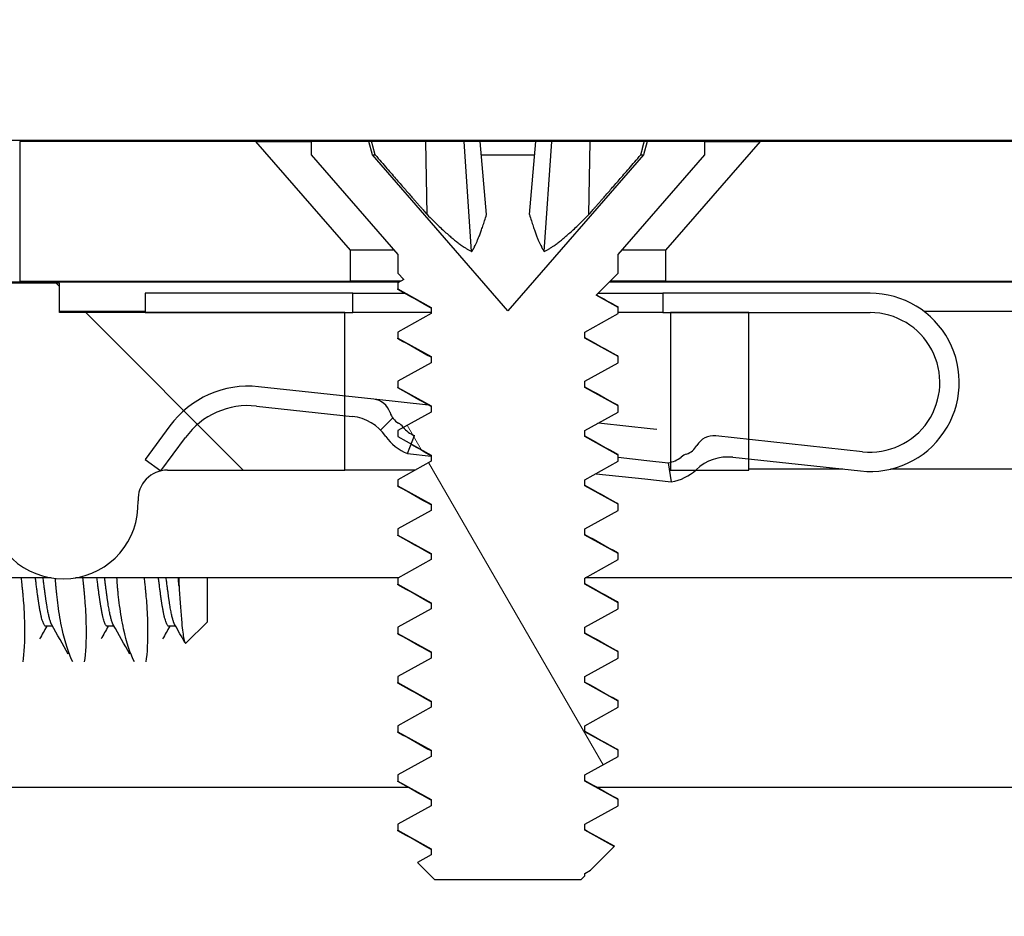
# Model space of a CAD drawing. Header units: millimetres. Extents: x 64 to 1798, y 64 to 1387.
# Tile 25 of 65: x 236 to 249, y 1312 to 1324. Entities that reach past the tile are written whole.
import ezdxf

# ---------------------------------------------------------------- set-up
doc = ezdxf.new("R2010")
doc.units = ezdxf.units.MM
doc.header["$LTSCALE"] = 6.666667
for name, color, linetype, lineweight in [('Dimension (ANSI)', 7, 'Continuous', 25), ('Hatch (ANSI)', 7, 'Continuous', 18), ('Visible (ANSI)', 7, 'Continuous', 25)]:
    doc.layers.add(name, color=color, linetype=linetype, lineweight=lineweight)
doc.styles.add('Note Text (ANSI)', font='tahoma.ttf')
doc.dimstyles.new('Default - mm (ANSI)', dxfattribs={"dimscale": 6.666667, "dimtxt": 1.75, "dimasz": 1.5, "dimexe": 2, "dimexo": 1, "dimgap": 0.8, "dimtad": 0, "dimtih": 1, "dimtoh": 1, "dimrnd": 1e-08, "dimzin": 0, "dimdsep": 46, "dimtxsty": 'Note Text (ANSI)', "dimblk": 'Filled-2', "dimcen": 0.09, "dimdle": 10, "dimclrd": 256, "dimclre": 256, "dimclrt": 256, "dimadec": 1, "dimazin": 0, "dimtfac": 1.741714, "dimtofl": 0, "dimtmove": 0, "dimatfit": 3, "dimldrblk": 'Filled-1', "dimfxl": 1, "dimtolj": 1, "dimtzin": 0, "dimlwd": -1, "dimlwe": -1, "dimarcsym": 0})

# ---------------------------------------------------------------- blocks, each defined once
blk = doc.blocks.new('Filled-2')
at = {"color": 0}
for p, q in [((0, 0), (-1, 0.1667)), ((-1, 0.1667), (-1, -0.1667)), ((-1, 0), (0, 0)), ((-1, -0.1667), (0, 0))]:
    blk.add_line(p, q, dxfattribs=at)
at = {"color": 0, "flags": 128}
blk.add_lwpolyline([(-1, -0.1667), (0, 0), (-1, 0.1667), (-1, -0.1667)], dxfattribs=at)
at = {"color": 0}
blk.add_solid([(-1, -0.1667), (0, 0), (-1, 0.1667), (-1, -0.1667)], dxfattribs=at)
blk = doc.blocks.new('*D13')
at = {"layer": 'Defpoints', "color": 0, "transparency": 16777216}
for p in [(235.976, 1320.185), (126.84, 1146.766), (235.976, 1146.766)]:
    blk.add_point(p, dxfattribs=at)
at = {"layer": 'Dimension (ANSI)', "transparency": 16777216}
for p, q in [((229.31, 1320.185), (113.506, 1320.185)), ((126.84, 1310.185), (126.84, 1257.85)), ((126.84, 1156.766), (126.84, 1209.101)), ((229.31, 1146.766), (113.506, 1146.766))]:
    blk.add_line(p, q, dxfattribs=at)
at = {"layer": 'Dimension (ANSI)', "transparency": 16777216, "xscale": 10, "yscale": 10, "zscale": 10}
for p, rotation in [((126.84, 1320.185), 90), ((126.84, 1146.766), 270)]:
    blk.add_blockref('Filled-2', p, dxfattribs=dict(at, rotation=rotation))
at = {"layer": 'Dimension (ANSI)', "transparency": 16777216, "char_height": 11.66667, "attachment_point": 5, "style": 'Note Text (ANSI)'}
for s, insert in [('\\A1; 173.42 mm', (126.84, 1244.885)), ('\\A1;[6.827 in]', (126.84, 1220.511))]:
    blk.add_mtext(s, dxfattribs=dict(at, insert=insert))
blk = doc.blocks.new('Filled-1')
at = {"color": 0}
for p, q in [((0, 0), (-1, 0.3333)), ((-1, 0.3333), (-1, -0.3333)), ((-1, 0), (0, 0)), ((-1, -0.3333), (0, 0))]:
    blk.add_line(p, q, dxfattribs=at)
at = {"color": 0, "flags": 128}
blk.add_lwpolyline([(-1, -0.3333), (0, 0), (-1, 0.3333), (-1, -0.3333)], dxfattribs=at)
at = {"color": 0}
blk.add_solid([(-1, -0.3333), (0, 0), (-1, 0.3333), (-1, -0.3333)], dxfattribs=at)
blk = doc.blocks.new('*D14')
at = {"layer": 'Defpoints', "color": 0, "transparency": 16777216}
for p in [(647.347, 1348.173), (232.047, 1313.679), (647.347, 1313.679)]:
    blk.add_point(p, dxfattribs=at)
at = {"layer": 'Dimension (ANSI)', "transparency": 16777216}
for p, q in [((232.047, 1320.345), (232.047, 1361.506)), ((647.347, 1320.345), (647.347, 1361.506)), ((242.047, 1348.173), (392.046, 1348.173)), ((637.347, 1348.173), (487.348, 1348.173))]:
    blk.add_line(p, q, dxfattribs=at)
at = {"layer": 'Dimension (ANSI)', "transparency": 16777216, "xscale": 10, "yscale": 10, "zscale": 10, "rotation": 180}
blk.add_blockref('Filled-2', (232.047, 1348.173), dxfattribs=at)
at = {"layer": 'Dimension (ANSI)', "transparency": 16777216, "xscale": 10, "yscale": 10, "zscale": 10}
blk.add_blockref('Filled-2', (647.347, 1348.173), dxfattribs=at)
at = {"layer": 'Dimension (ANSI)', "transparency": 16777216, "char_height": 11.66667, "attachment_point": 5, "style": 'Note Text (ANSI)'}
for s, insert in [('\\A1; 415.30 mm', (439.697, 1359.582)), ('\\A1;[16.350 in]', (439.697, 1335.208))]:
    blk.add_mtext(s, dxfattribs=dict(at, insert=insert))

msp = doc.modelspace()

# ---------------------------------------------------------------- hatches: boundary and pattern name
at = {"layer": 'Hatch (ANSI)'}
h = msp.add_hatch(dxfattribs=at)
h.set_pattern_fill('ANSI31', color=256, scale=169.333333, angle=90, style=0)
h.set_pattern_definition([(135, (0, 0), (-14.9671, -14.9671), [])])
h.paths.add_polyline_path([(244.372, 1319.778), (244.372, 1317.8473), (244.372, 1317.746), (244.6961, 1317.746), (245.382, 1317.746), (245.382, 1317.8896), (245.382, 1318.141), (245.382, 1319.778)])
h.paths.add_polyline_path([(244.372, 1149.192), (244.372, 1149.0907), (244.372, 1147.16), (245.382, 1147.16), (245.382, 1148.797), (245.382, 1149.0484), (245.382, 1149.192), (244.6961, 1149.192)])
edge = h.paths.add_edge_path()
edge.add_line((235.222, 1320.159), (235.222, 1321.988))
edge.add_line((235.222, 1321.988), (228.872, 1321.988))
edge.add_line((228.872, 1321.988), (228.872, 1144.95))
edge.add_line((228.872, 1144.95), (235.222, 1144.95))
edge.add_line((235.222, 1144.95), (235.222, 1146.779))
edge.add_line((235.222, 1146.779), (236.492, 1146.779))
edge.add_line((236.492, 1146.779), (236.492, 1147.16))
edge.add_line((236.492, 1147.16), (237.597, 1147.16))
edge.add_line((237.597, 1147.16), (240.172, 1147.16))
edge.add_line((240.172, 1147.16), (240.172, 1148.2371))
edge.add_line((240.172, 1148.2371), (240.172, 1148.4885))
edge.add_line((240.172, 1148.4885), (240.172, 1149.192))
edge.add_line((240.172, 1149.192), (237.8833, 1149.192))
edge.add_ellipse((237.8833, 1149.573), major_axis=(0, -0.381), ratio=1, start_angle=347.46209, end_angle=360, ccw=False)
edge.add_ellipse((237.8833, 1149.573), major_axis=(-0.0827, -0.3719), ratio=1, start_angle=359.42486, end_angle=360, ccw=False)
edge.add_ellipse((237.8833, 1149.573), major_axis=(-0.0864, -0.3711), ratio=1, start_angle=280.65632, end_angle=360, ccw=False)
edge.add_ellipse((236.5384, 1149.6307), major_axis=(0.9643, -0.0414), ratio=1, start_angle=0, end_angle=173.33968)
edge.add_ellipse((234.206, 1150.005), major_axis=(1.3794, -0.2214), ratio=1, start_angle=108.23411, end_angle=360, ccw=False)
edge.add_ellipse((233.8317, 1152.3374), major_axis=(0.1529, -0.953), ratio=1, start_angle=0, end_angle=180)
edge.add_ellipse((234.206, 1150.005), major_axis=(-0.5272, 3.2854), ratio=1, start_angle=0, end_angle=19.53257)
edge.add_ellipse((232.428, 1153.2594), major_axis=(0.1827, -0.3344), ratio=1, start_angle=241.35038, end_angle=360, ccw=False)
edge.add_line((232.047, 1153.2594), (232.047, 1313.6786))
edge.add_ellipse((232.428, 1313.6786), major_axis=(-0.381, 0), ratio=1, start_angle=241.35038, end_angle=360, ccw=False)
edge.add_ellipse((234.206, 1316.933), major_axis=(-1.5953, -2.92), ratio=1, start_angle=0, end_angle=19.53257)
edge.add_ellipse((233.8317, 1314.6006), major_axis=(-0.1529, -0.953), ratio=1, start_angle=0, end_angle=180)
edge.add_ellipse((234.206, 1316.933), major_axis=(-0.2214, -1.3794), ratio=1, start_angle=108.23411, end_angle=360, ccw=False)
edge.add_ellipse((236.5384, 1317.3073), major_axis=(-0.953, -0.1529), ratio=1, start_angle=0, end_angle=173.33968)
edge.add_ellipse((237.8833, 1317.365), major_axis=(-0.3806, -0.0163), ratio=1, start_angle=280.65632, end_angle=360, ccw=False)
edge.add_ellipse((237.8833, 1317.365), major_axis=(-0.0864, 0.3711), ratio=1, start_angle=359.42486, end_angle=360, ccw=False)
edge.add_ellipse((237.8833, 1317.365), major_axis=(-0.0827, 0.3719), ratio=1, start_angle=347.46209, end_angle=360, ccw=False)
edge.add_line((237.8833, 1317.746), (240.172, 1317.746))
edge.add_line((240.172, 1317.746), (240.172, 1318.4495))
edge.add_line((240.172, 1318.4495), (240.172, 1318.7009))
edge.add_line((240.172, 1318.7009), (240.172, 1319.778))
edge.add_line((240.172, 1319.778), (237.597, 1319.778))
edge.add_line((237.597, 1319.778), (236.492, 1319.778))
edge.add_line((236.492, 1319.778), (236.492, 1320.159))
edge.add_line((236.492, 1320.159), (235.222, 1320.159))
h = msp.add_hatch(dxfattribs=at)
h.set_pattern_fill('ANSI31', color=256, scale=169.333333, angle=15, style=0)
h.set_pattern_definition([(60, (0, 0), (-18.33087, 10.58333), [])])
h.paths.add_polyline_path([(635.0865, 1320.5855), (633.8673, 1321.988), (245.5267, 1321.988), (244.3075, 1320.5855), (244.3075, 1320.1846), (635.0865, 1320.1846)])
h.paths.add_polyline_path([(643.4177, 1320.1846), (643.4177, 1321.988), (640.3697, 1321.988), (639.1505, 1320.5855), (639.1505, 1320.1846)])
h.paths.add_polyline_path([(235.9763, 1321.988), (235.9763, 1320.1846), (240.2435, 1320.1846), (240.2435, 1320.5855), (239.0243, 1321.988)])
h = msp.add_hatch(dxfattribs=at)
h.set_pattern_fill('ANSI31', color=256, scale=169.333333, angle=75, style=0)
h.set_pattern_definition([(120, (0, 0), (-18.33087, -10.58333), [])])
h.paths.add_polyline_path([(240.8531, 1313.1774), (240.8531, 1313.098), (241.2827, 1312.8599), (241.2827, 1312.7805), (241.1085, 1312.6839), (241.3294, 1312.463), (243.2217, 1312.463), (243.2683, 1312.5097), (243.2683, 1312.5424), (243.3417, 1312.5831), (243.6469, 1312.8882), (243.2683, 1313.098), (243.2683, 1313.1774), (243.6979, 1313.4155), (243.6979, 1313.4949), (243.2683, 1313.733), (243.2683, 1313.8124), (243.6979, 1314.0505), (243.6979, 1314.1299), (243.2683, 1314.368), (243.2683, 1314.4474), (243.6979, 1314.6855), (243.6979, 1314.7649), (243.2683, 1315.003), (243.2683, 1315.0824), (243.6979, 1315.3205), (243.6979, 1315.3999), (243.2683, 1315.638), (243.2683, 1315.7174), (243.6979, 1315.9555), (243.6979, 1316.0349), (243.2683, 1316.273), (243.2683, 1316.3524), (243.6979, 1316.5905), (243.6979, 1316.6699), (243.2683, 1316.908), (243.2683, 1316.9874), (243.6979, 1317.2255), (243.6979, 1317.3049), (243.2683, 1317.543), (243.2683, 1317.6224), (243.6979, 1317.8605), (243.6979, 1317.9399), (243.2683, 1318.178), (243.2683, 1318.2574), (243.6979, 1318.4955), (243.6979, 1318.5749), (243.2683, 1318.813), (243.2683, 1318.8924), (243.6979, 1319.1305), (243.6979, 1319.2099), (243.2683, 1319.448), (243.2683, 1319.5274), (243.6979, 1319.7655), (243.6979, 1319.8449), (243.414, 1320.0023), (243.6979, 1320.2862), (243.6979, 1320.527), (244.8155, 1321.8127), (244.8155, 1321.988), (244.0705, 1321.988), (244.0238, 1321.8139), (242.2755, 1319.8027), (240.5272, 1321.8139), (240.4806, 1321.988), (239.7355, 1321.988), (239.7355, 1321.8127), (240.8531, 1320.527), (240.8531, 1320.2862), (240.9328, 1320.2065), (240.8531, 1320.1624), (240.8531, 1320.083), (241.2827, 1319.8449), (241.2827, 1319.7655), (240.8531, 1319.5274), (240.8531, 1319.448), (241.2827, 1319.2099), (241.2827, 1319.1305), (240.8531, 1318.8924), (240.8531, 1318.813), (241.2827, 1318.5749), (241.2827, 1318.4955), (240.9243, 1318.2969), (240.8531, 1318.2574), (240.8531, 1318.178), (241.0247, 1318.0829), (241.2827, 1317.9399), (241.2827, 1317.8605), (240.8531, 1317.6224), (240.8531, 1317.543), (241.2827, 1317.3049), (241.2827, 1317.2255), (240.8531, 1316.9874), (240.8531, 1316.908), (241.2827, 1316.6699), (241.2827, 1316.5905), (240.8531, 1316.3524), (240.8531, 1316.273), (241.2827, 1316.0349), (241.2827, 1315.9555), (240.8531, 1315.7174), (240.8531, 1315.638), (241.2827, 1315.3999), (241.2827, 1315.3205), (240.8531, 1315.0824), (240.8531, 1315.003), (241.2827, 1314.7649), (241.2827, 1314.6855), (240.8531, 1314.4474), (240.8531, 1314.368), (241.2827, 1314.1299), (241.2827, 1314.0505), (240.8531, 1313.8124), (240.8531, 1313.733), (241.2827, 1313.4949), (241.2827, 1313.4155)])
h = msp.add_hatch(dxfattribs=at)
h.set_pattern_fill('ANSI31', color=256, scale=169.333333, style=0)
h.set_pattern_definition([(45, (0, 0), (-14.9671, 14.9671), [])])
edge = h.paths.add_edge_path()
edge.add_ellipse((240.2034, 1317.8427), major_axis=(0.0641, 0.5966), ratio=1, start_angle=310.51368, end_angle=360)
edge.add_line((240.2675, 1318.4392), (240.172, 1318.4495))
edge.add_line((240.172, 1318.4495), (239.0296, 1318.5723))
edge.add_ellipse((238.9228, 1317.578), major_axis=(-0.8076, 0.5897), ratio=1, start_angle=300, end_angle=360)
edge.add_line((238.1151, 1318.1677), (237.8006, 1317.7369))
edge.add_line((237.8006, 1317.7369), (237.7989, 1317.7346))
edge.add_line((237.7989, 1317.7346), (237.7969, 1317.7361))
edge.add_line((237.7969, 1317.7361), (237.597, 1317.882))
edge.add_line((237.597, 1317.882), (237.9132, 1318.3151))
edge.add_ellipse((238.9228, 1317.578), major_axis=(0.1336, 1.2428), ratio=1, start_angle=0, end_angle=60, ccw=False)
edge.add_line((239.0564, 1318.8208), (240.172, 1318.7009))
edge.add_line((240.172, 1318.7009), (240.5428, 1318.6611))
edge.add_ellipse((240.5161, 1318.4125), major_axis=(0.2379, 0.0768), ratio=1, start_angle=0, end_angle=65.96363, ccw=False)
edge.add_ellipse((240.9918, 1318.5662), major_axis=(-0.1303, -0.2134), ratio=1, start_angle=319.31635, end_angle=360)
edge.add_ellipse((240.7396, 1318.1533), major_axis=(0.1819, 0.147), ratio=1, start_angle=0, end_angle=19.64025, ccw=False)
edge.add_ellipse((241.1938, 1318.5203), major_axis=(-0.2694, -0.2234), ratio=1, start_angle=359.27579, end_angle=360)
edge.add_ellipse((241.1938, 1318.5203), major_axis=(-0.1262, -0.3265), ratio=1, start_angle=330.80398, end_angle=360)
edge.add_line((241.0676, 1318.1938), (241.0247, 1318.0829))
edge.add_line((241.0247, 1318.0829), (240.9774, 1317.9606))
edge.add_ellipse((241.1938, 1318.5203), major_axis=(-0.4952, -0.3388), ratio=1, start_angle=0, end_angle=34.48632, ccw=False)
edge = h.paths.add_edge_path()
edge.add_line((244.272, 1320.028), (244.272, 1319.778))
edge.add_line((244.272, 1319.778), (244.372, 1319.778))
edge.add_line((244.372, 1319.778), (245.382, 1319.778))
edge.add_line((245.382, 1319.778), (246.947, 1319.778))
edge.add_ellipse((246.947, 1318.878), major_axis=(0, 0.9), ratio=1, start_angle=173.86585, end_angle=360, ccw=False)
edge.add_line((246.8508, 1317.9832), (245.382, 1318.141))
edge.add_line((245.382, 1318.141), (244.9559, 1318.1868))
edge.add_ellipse((244.9292, 1317.9382), major_axis=(0.0267, 0.2486), ratio=1, start_angle=0, end_angle=65.96363)
edge.add_ellipse((244.4969, 1318.1895), major_axis=(0.2161, -0.1256), ratio=1, start_angle=319.31635, end_angle=360, ccw=False)
edge.add_ellipse((244.6556, 1317.7324), major_axis=(-0.0767, 0.221), ratio=1, start_angle=0, end_angle=19.64025)
edge.add_ellipse((244.2899, 1318.1875), major_axis=(0.2192, -0.2728), ratio=1, start_angle=334.78878, end_angle=360, ccw=False)
edge.add_ellipse((244.2899, 1318.1875), major_axis=(0.0822, -0.3402), ratio=1, start_angle=355.29099, end_angle=360, ccw=False)
edge.add_line((244.3438, 1317.8417), (244.3823, 1317.5947))
edge.add_ellipse((244.2899, 1318.1875), major_axis=(0.0925, -0.5928), ratio=1, start_angle=0, end_angle=33.75134)
edge.add_ellipse((244.2899, 1318.1875), major_axis=(0.4063, -0.4415), ratio=1, start_angle=0, end_angle=0.73498)
edge.add_ellipse((245.1136, 1317.315), major_axis=(-0.4119, 0.4363), ratio=1, start_angle=310.51368, end_angle=360, ccw=False)
edge.add_line((245.1778, 1317.9115), (245.382, 1317.8896))
edge.add_line((245.382, 1317.8896), (246.8241, 1317.7346))
edge.add_ellipse((246.947, 1318.878), major_axis=(-0.1229, -1.1434), ratio=1, start_angle=0, end_angle=186.13415)
edge.add_line((246.947, 1320.028), (244.272, 1320.028))
h.paths.add_polyline_path([(240.272, 1319.778), (240.272, 1320.028), (237.597, 1320.028), (237.597, 1319.778), (240.172, 1319.778)])

# ---------------------------------------------------------------- linework, layer by layer
at = {"layer": 'Visible (ANSI)'}
for p, q in [((647.347, 1322.001), (232.047, 1322.001)), ((235.9763, 1321.988), (235.9763, 1320.1846)), ((239.0243, 1321.988), (235.9763, 1321.988)), ((240.2435, 1320.5855), (239.0243, 1321.988)), ((239.0243, 1321.988), (239.7355, 1321.988)), ((240.4806, 1321.988), (239.7355, 1321.988)), ((239.7355, 1321.988), (239.7355, 1321.8127)), ((240.5272, 1321.8139), (240.4806, 1321.988)), ((240.5169, 1321.988), (240.4806, 1321.988)), ((241.2167, 1321.988), (240.5169, 1321.988)), ((241.7116, 1321.988), (241.2167, 1321.988)), ((241.2331, 1321.0433), (241.2167, 1321.988)), ((241.9165, 1321.988), (241.7116, 1321.988)), ((241.8068, 1320.5652), (241.7116, 1321.988)), ((242.6345, 1321.988), (241.9165, 1321.988)), ((241.9992, 1321.0433), (241.9165, 1321.988)), ((242.5519, 1321.0433), (242.6345, 1321.988)), ((242.8395, 1321.988), (242.6345, 1321.988)), ((242.7442, 1320.5652), (242.8395, 1321.988)), ((243.3343, 1321.988), (242.8395, 1321.988)), ((243.3179, 1321.0433), (243.3343, 1321.988)), ((244.0342, 1321.988), (243.3343, 1321.988)), ((244.0705, 1321.988), (244.0238, 1321.8139)), ((244.0705, 1321.988), (244.0342, 1321.988)), ((244.8155, 1321.988), (244.0705, 1321.988)), ((245.5267, 1321.988), (244.3075, 1320.5855)), ((244.8155, 1321.988), (245.5267, 1321.988)), ((244.8155, 1321.8127), (244.8155, 1321.988)), ((633.8673, 1321.988), (245.5267, 1321.988)), ((239.7355, 1321.8127), (240.8531, 1320.527)), ((242.2755, 1319.8027), (240.5272, 1321.8139)), ((240.5272, 1321.8139), (240.5614, 1321.8139)), ((241.9318, 1321.8139), (242.6193, 1321.8139)), ((244.0238, 1321.8139), (242.2755, 1319.8027)), ((243.6979, 1320.527), (244.8155, 1321.8127)), ((243.9897, 1321.8139), (244.0238, 1321.8139)), ((240.2435, 1320.1846), (240.2435, 1320.5855)), ((240.8023, 1320.5855), (240.2435, 1320.5855)), ((240.8531, 1320.527), (240.8531, 1320.2862)), ((243.6979, 1320.2862), (243.6979, 1320.527)), ((244.3075, 1320.5855), (243.7487, 1320.5855)), ((244.3075, 1320.5855), (244.3075, 1320.1846)), ((240.8531, 1320.2862), (240.9328, 1320.2065)), ((243.414, 1320.0023), (243.6979, 1320.2862)), ((240.8705, 1320.172), (235.222, 1320.172)), ((236.492, 1320.159), (235.222, 1320.159)), ((235.9763, 1320.1846), (240.2435, 1320.1846)), ((236.492, 1319.778), (236.492, 1320.159)), ((240.8932, 1320.1846), (240.2435, 1320.1846)), ((240.9328, 1320.2065), (240.8531, 1320.1624)), ((240.8531, 1320.1624), (240.8531, 1320.083)), ((336.682, 1320.172), (243.5837, 1320.172)), ((244.3075, 1320.1846), (243.5963, 1320.1846)), ((244.3075, 1320.1846), (635.0865, 1320.1846)), ((240.272, 1320.028), (237.597, 1320.028)), ((237.597, 1320.028), (237.597, 1319.778)), ((240.272, 1319.778), (240.272, 1320.028)), ((240.272, 1320.028), (240.9415, 1320.028)), ((240.8531, 1320.083), (241.2827, 1319.8449)), ((243.6979, 1319.8449), (243.414, 1320.0023)), ((243.4397, 1320.028), (244.272, 1320.028)), ((244.272, 1320.028), (244.272, 1319.778)), ((246.947, 1320.028), (244.272, 1320.028)), ((237.597, 1319.791), (236.492, 1319.791)), ((240.172, 1319.778), (236.492, 1319.778)), ((237.597, 1319.778), (240.272, 1319.778)), ((240.172, 1317.746), (240.172, 1319.778)), ((241.2827, 1319.778), (240.272, 1319.778)), ((241.2827, 1319.7655), (240.8531, 1319.5274)), ((241.2827, 1319.8449), (241.2827, 1319.7655)), ((243.2683, 1319.5274), (243.6979, 1319.7655)), ((243.6979, 1319.7655), (243.6979, 1319.8449)), ((244.272, 1319.778), (243.6979, 1319.778)), ((244.272, 1319.778), (246.947, 1319.778)), ((244.372, 1319.778), (244.372, 1317.746)), ((245.382, 1319.778), (244.372, 1319.778)), ((245.382, 1317.746), (245.382, 1319.778)), ((334.847, 1319.791), (247.6463, 1319.791)), ((240.8531, 1319.5274), (240.8531, 1319.448)), ((243.2683, 1319.448), (243.2683, 1319.5274)), ((240.8531, 1319.448), (241.2827, 1319.2099)), ((243.6979, 1319.2099), (243.2683, 1319.448)), ((241.2827, 1319.1305), (240.8531, 1318.8924)), ((241.2827, 1319.2099), (241.2827, 1319.1305)), ((243.2683, 1318.8924), (243.6979, 1319.1305)), ((243.6979, 1319.1305), (243.6979, 1319.2099)), ((240.8531, 1318.8924), (240.8531, 1318.813)), ((243.2683, 1318.813), (243.2683, 1318.8924)), ((240.5428, 1318.6611), (239.0564, 1318.8208)), ((240.8531, 1318.813), (241.2827, 1318.5749)), ((243.6979, 1318.5749), (243.2683, 1318.813)), ((241.2499, 1318.5851), (240.5428, 1318.6611)), ((239.0296, 1318.5723), (240.2675, 1318.4392)), ((241.2827, 1318.4955), (240.8531, 1318.2574)), ((241.2827, 1318.5749), (241.2827, 1318.4955)), ((243.2683, 1318.2574), (243.6979, 1318.4955)), ((243.6979, 1318.4955), (243.6979, 1318.5749)), ((243.4814, 1318.3453), (243.4358, 1318.3502)), ((244.1108, 1318.2776), (243.4814, 1318.3453)), ((237.9132, 1318.3151), (237.597, 1317.882)), ((240.8531, 1318.2574), (240.8531, 1318.178)), ((243.2683, 1318.178), (243.2683, 1318.2574)), ((244.1941, 1318.2687), (244.1108, 1318.2776)), ((237.7989, 1317.7346), (238.1151, 1318.1677)), ((240.8531, 1318.178), (241.2827, 1317.9399)), ((240.9774, 1317.9606), (241.0676, 1318.1938)), ((243.6979, 1317.9399), (243.2683, 1318.178)), ((246.8508, 1317.9832), (244.9559, 1318.1868)), ((240.9774, 1317.9606), (241.2827, 1317.9278)), ((237.597, 1317.882), (237.7989, 1317.7346)), ((241.2827, 1317.8605), (240.8531, 1317.6224)), ((241.2827, 1317.9399), (241.2827, 1317.8605)), ((243.2683, 1317.6224), (243.6979, 1317.8605)), ((243.6979, 1317.8605), (243.6979, 1317.9399)), ((243.6979, 1317.9111), (244.0671, 1317.8715)), ((244.0671, 1317.8715), (244.3438, 1317.8417)), ((244.3438, 1317.8417), (244.3823, 1317.5947)), ((245.1778, 1317.9115), (246.8241, 1317.7346)), ((237.8833, 1317.746), (240.172, 1317.746)), ((241.0761, 1317.746), (240.172, 1317.746)), ((244.372, 1317.746), (245.382, 1317.746)), ((246.597, 1317.759), (245.382, 1317.759)), ((334.847, 1317.759), (247.2122, 1317.759)), ((240.8531, 1317.6224), (240.8531, 1317.543)), ((243.2683, 1317.543), (243.2683, 1317.6224)), ((243.4119, 1317.699), (243.4074, 1317.6995)), ((243.4119, 1317.699), (244.0413, 1317.6314)), ((244.0413, 1317.6314), (244.3823, 1317.5947)), ((240.8531, 1317.543), (241.2827, 1317.3049)), ((243.6979, 1317.3049), (243.2683, 1317.543)), ((241.2827, 1317.2255), (240.8531, 1316.9874)), ((241.2827, 1317.3049), (241.2827, 1317.2255)), ((243.2683, 1316.9874), (243.6979, 1317.2255)), ((243.6979, 1317.2255), (243.6979, 1317.3049)), ((240.8531, 1316.9874), (240.8531, 1316.908)), ((243.2683, 1316.908), (243.2683, 1316.9874)), ((240.8531, 1316.908), (241.2827, 1316.6699)), ((243.6979, 1316.6699), (243.2683, 1316.908)), ((241.2827, 1316.5905), (240.8531, 1316.3524)), ((241.2827, 1316.6699), (241.2827, 1316.5905)), ((243.2683, 1316.3524), (243.6979, 1316.5905)), ((243.6979, 1316.5905), (243.6979, 1316.6699)), ((236.3805, 1316.3551), (232.9342, 1316.3551)), ((240.858, 1316.3551), (236.6963, 1316.3551)), ((238.397, 1315.7887), (238.397, 1316.3551)), ((240.8531, 1316.3524), (240.8531, 1316.273)), ((243.2683, 1316.273), (243.2683, 1316.3524)), ((336.6752, 1316.3551), (243.2732, 1316.3551)), ((240.8531, 1316.273), (241.2827, 1316.0349)), ((243.6979, 1316.0349), (243.2683, 1316.273)), ((241.2827, 1315.9555), (240.8531, 1315.7174)), ((241.2827, 1316.0349), (241.2827, 1315.9555)), ((243.2683, 1315.7174), (243.6979, 1315.9555)), ((243.6979, 1315.9555), (243.6979, 1316.0349)), ((236.4015, 1315.7304), (236.3134, 1315.7304)), ((237.1952, 1315.7304), (237.1072, 1315.7304)), ((237.989, 1315.7304), (237.9009, 1315.7304)), ((238.397, 1315.7887), (238.1209, 1315.5126)), ((240.8531, 1315.7174), (240.8531, 1315.638)), ((243.2683, 1315.638), (243.2683, 1315.7174)), ((240.8531, 1315.638), (241.2827, 1315.3999)), ((243.6979, 1315.3999), (243.2683, 1315.638)), ((241.2827, 1315.3205), (240.8531, 1315.0824)), ((241.2827, 1315.3999), (241.2827, 1315.3205)), ((243.2683, 1315.0824), (243.6979, 1315.3205)), ((243.6979, 1315.3205), (243.6979, 1315.3999)), ((240.8531, 1315.0824), (240.8531, 1315.003)), ((243.2683, 1315.003), (243.2683, 1315.0824)), ((240.8531, 1315.003), (241.2827, 1314.7649)), ((243.6979, 1314.7649), (243.2683, 1315.003)), ((241.2827, 1314.6855), (240.8531, 1314.4474)), ((241.2827, 1314.7649), (241.2827, 1314.6855)), ((243.2683, 1314.4474), (243.6979, 1314.6855)), ((243.6979, 1314.6855), (243.6979, 1314.7649)), ((240.8531, 1314.4474), (240.8531, 1314.368)), ((243.2683, 1314.368), (243.2683, 1314.4474)), ((240.8531, 1314.368), (241.2827, 1314.1299)), ((243.6979, 1314.1299), (243.2683, 1314.368)), ((241.2827, 1314.0505), (240.8531, 1313.8124)), ((241.2827, 1314.1299), (241.2827, 1314.0505)), ((243.2683, 1313.8124), (243.6979, 1314.0505)), ((243.6979, 1314.0505), (243.6979, 1314.1299)), ((240.8531, 1313.8124), (240.8531, 1313.733)), ((243.2683, 1313.733), (243.2683, 1313.8124)), ((240.9943, 1313.6484), (233.9896, 1313.6484)), ((240.8531, 1313.733), (241.2827, 1313.4949)), ((243.6979, 1313.4949), (243.2683, 1313.733)), ((336.8158, 1313.6484), (243.4335, 1313.6484)), ((241.2827, 1313.4155), (240.8531, 1313.1774)), ((241.2827, 1313.4949), (241.2827, 1313.4155)), ((243.2683, 1313.1774), (243.6979, 1313.4155)), ((243.6979, 1313.4155), (243.6979, 1313.4949)), ((240.8531, 1313.1774), (240.8531, 1313.098)), ((243.2683, 1313.098), (243.2683, 1313.1774)), ((240.8531, 1313.098), (241.2827, 1312.8599)), ((243.6469, 1312.8882), (243.2683, 1313.098)), ((243.3417, 1312.5831), (243.6469, 1312.8882)), ((241.2827, 1312.7805), (241.1085, 1312.6839)), ((241.2827, 1312.8599), (241.2827, 1312.7805)), ((241.1085, 1312.6839), (241.3294, 1312.463)), ((243.2217, 1312.463), (243.2683, 1312.5097)), ((243.2683, 1312.5424), (243.3417, 1312.5831)), ((243.2683, 1312.5097), (243.2683, 1312.5424)), ((241.3294, 1312.463), (243.2217, 1312.463))]:
    msp.add_line(p, q, dxfattribs=at)
for centre, radius, start, end in [((246.947, 1318.878), 1.15, 263.86585, 90), ((246.947, 1318.878), 0.9, 263.86585, 90), ((238.9228, 1317.578), 1.25, 83.86585, 143.86585), ((240.5161, 1318.4125), 0.25, 17.90223, 83.86585), ((238.9228, 1317.578), 1, 83.86585, 143.86585), ((240.9918, 1318.5662), 0.25, 197.90223, 238.58588), ((240.2034, 1317.8427), 0.6, 34.37953, 83.86585), ((240.7396, 1318.1533), 0.2339, 38.94563, 58.58588), ((241.1938, 1318.5203), 0.35, 218.94563, 248.86585), ((241.1938, 1318.5203), 0.6, 214.37953, 248.86585), ((244.9292, 1317.9382), 0.25, 83.86585, 149.82948), ((244.4969, 1318.1895), 0.25, 289.14583, 329.82948), ((244.2899, 1318.1875), 0.35, 278.86585, 308.78608), ((244.6556, 1317.7324), 0.2339, 109.14583, 128.78608), ((245.1136, 1317.315), 0.6, 83.86585, 133.35217), ((237.8833, 1317.365), 0.381, 90, 182.45673), ((244.2899, 1318.1875), 0.6, 278.86585, 313.35217), ((236.5384, 1317.3073), 0.9652, 189.11705, 2.45673)]:
    msp.add_arc(centre, radius, start, end, dxfattribs=at)
for points, weights in [([(240.5614, 1321.8139), (240.5394, 1321.8998), (240.5169, 1321.988)], [1.01218915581, 1.01172679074, 1.01110160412]), ([(243.9897, 1321.8139), (244.0116, 1321.8998), (244.0342, 1321.988)], [1.01218915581, 1.01172679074, 1.01110160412]), ([(240.5614, 1321.8139), (240.9778, 1321.3347), (241.2331, 1321.0433)], [1.53696783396, 1.9683578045, 2.37346205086]), ([(243.3179, 1321.0433), (243.5732, 1321.3347), (243.9897, 1321.8139)], [2.37346205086, 1.9683578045, 1.53696783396]), ([(241.2331, 1321.0433), (241.5954, 1320.6744), (241.8068, 1320.5652)], [2.07391766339, 2.60448024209, 2.81776863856]), ([(241.8068, 1320.5652), (241.8841, 1320.6744), (241.9992, 1321.0433)], [2.81776863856, 2.6044802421, 2.07391766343]), ([(242.5519, 1321.0433), (242.667, 1320.6744), (242.7442, 1320.5652)], [2.07391766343, 2.6044802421, 2.81776863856]), ([(242.7442, 1320.5652), (242.9556, 1320.6744), (243.3179, 1321.0433)], [2.81776863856, 2.60448024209, 2.07391766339]), ([(240.8639, 1320.0714), (240.8531, 1320.0774), (240.8531, 1320.083)], [0.971473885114, 0.983771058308, 1]), ([(243.6979, 1319.8449), (243.6979, 1319.8505), (243.6872, 1319.8565)], [1, 0.983771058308, 0.971473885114]), ([(240.8639, 1319.4364), (240.8531, 1319.4424), (240.8531, 1319.448)], [0.971473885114, 0.983771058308, 1]), ([(243.6979, 1319.2099), (243.6979, 1319.2155), (243.6872, 1319.2215)], [1, 0.983771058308, 0.971473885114]), ([(240.8639, 1318.8014), (240.8531, 1318.8074), (240.8531, 1318.813)], [0.971473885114, 0.983771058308, 1]), ([(243.6979, 1318.5749), (243.6979, 1318.5805), (243.6872, 1318.5865)], [1, 0.983771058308, 0.971473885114]), ([(243.6979, 1317.9399), (243.6979, 1317.9455), (243.6872, 1317.9515)], [1, 0.983771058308, 0.971473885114]), ([(240.8639, 1317.5314), (240.8531, 1317.5374), (240.8531, 1317.543)], [0.971473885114, 0.983771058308, 1]), ([(243.6979, 1317.3049), (243.6979, 1317.3105), (243.6872, 1317.3165)], [1, 0.983771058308, 0.971473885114]), ([(240.8639, 1316.8964), (240.8531, 1316.9024), (240.8531, 1316.908)], [0.971473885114, 0.983771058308, 1]), ([(243.6979, 1316.6699), (243.6979, 1316.6755), (243.6872, 1316.6815)], [1, 0.983771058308, 0.971473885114]), ([(240.8639, 1316.2614), (240.8531, 1316.2674), (240.8531, 1316.273)], [0.971473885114, 0.983771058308, 1]), ([(243.6979, 1316.0349), (243.6979, 1316.0405), (243.6872, 1316.0465)], [1, 0.983771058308, 0.971473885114]), ([(240.8639, 1315.6264), (240.8531, 1315.6324), (240.8531, 1315.638)], [0.971473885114, 0.983771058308, 1]), ([(243.6979, 1315.3999), (243.6979, 1315.4055), (243.6872, 1315.4115)], [1, 0.983771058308, 0.971473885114]), ([(240.8639, 1314.9914), (240.8531, 1314.9974), (240.8531, 1315.003)], [0.971473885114, 0.983771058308, 1]), ([(243.6979, 1314.7649), (243.6979, 1314.7705), (243.6872, 1314.7765)], [1, 0.983771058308, 0.971473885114]), ([(240.8639, 1314.3564), (240.8531, 1314.3624), (240.8531, 1314.368)], [0.971473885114, 0.983771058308, 1]), ([(243.6979, 1314.1299), (243.6979, 1314.1355), (243.6872, 1314.1415)], [1, 0.983771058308, 0.971473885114]), ([(240.8639, 1313.7214), (240.8531, 1313.7274), (240.8531, 1313.733)], [0.971473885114, 0.983771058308, 1]), ([(243.6979, 1313.4949), (243.6979, 1313.5005), (243.6872, 1313.5065)], [1, 0.983771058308, 0.971473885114]), ([(240.8639, 1313.0864), (240.8531, 1313.0924), (240.8531, 1313.098)], [0.971473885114, 0.983771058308, 1])]:
    msp.add_rational_spline(points, weights, degree=2, dxfattribs=at)
for points in [[(241.2827, 1319.8366), (241.1433, 1319.9152), (241.0036, 1319.9933), (240.8639, 1320.0714)], [(243.4185, 1320.0068), (243.508, 1319.9566), (243.5976, 1319.9066), (243.6872, 1319.8565)], [(241.2827, 1319.2016), (241.1433, 1319.2802), (241.0036, 1319.3583), (240.8639, 1319.4364)], [(243.2683, 1319.4562), (243.4078, 1319.3777), (243.5475, 1319.2996), (243.6872, 1319.2215)], [(241.2827, 1318.5666), (241.1433, 1318.6452), (241.0036, 1318.7233), (240.8639, 1318.8014)], [(243.2683, 1318.8212), (243.4078, 1318.7427), (243.5475, 1318.6646), (243.6872, 1318.5865)], [(243.2683, 1318.1862), (243.4078, 1318.1077), (243.5475, 1318.0296), (243.6872, 1317.9515)], [(241.2827, 1317.9316), (241.2002, 1317.9781), (241.1176, 1318.0244), (241.035, 1318.0707)], [(241.2827, 1317.2966), (241.1433, 1317.3752), (241.0036, 1317.4533), (240.8639, 1317.5314)], [(243.2683, 1317.5512), (243.4078, 1317.4727), (243.5475, 1317.3946), (243.6872, 1317.3165)], [(241.2827, 1316.6616), (241.1433, 1316.7402), (241.0036, 1316.8183), (240.8639, 1316.8964)], [(243.2683, 1316.9162), (243.4078, 1316.8377), (243.5475, 1316.7596), (243.6872, 1316.6815)], [(238.0286, 1316.3551), (238.0302, 1316.3193), (238.0314, 1316.2839), (238.032, 1316.2491)], [(241.2827, 1316.0266), (241.1433, 1316.1052), (241.0036, 1316.1833), (240.8639, 1316.2614)], [(243.2683, 1316.2812), (243.4078, 1316.2027), (243.5475, 1316.1246), (243.6872, 1316.0465)], [(236.3246, 1315.7304), (236.294, 1315.676), (236.2633, 1315.6216), (236.2328, 1315.5672)], [(236.6034, 1315.3708), (236.5323, 1315.4978), (236.4611, 1315.6247), (236.3896, 1315.7514)], [(237.1184, 1315.7304), (237.0877, 1315.676), (237.0571, 1315.6216), (237.0265, 1315.5672)], [(237.3971, 1315.3708), (237.3261, 1315.4978), (237.2549, 1315.6247), (237.1834, 1315.7514)], [(237.9121, 1315.7304), (237.8815, 1315.676), (237.8508, 1315.6216), (237.8203, 1315.5672)], [(238.1085, 1315.5178), (238.0648, 1315.5957), (238.021, 1315.6736), (237.9771, 1315.7514)], [(241.2827, 1315.3916), (241.1433, 1315.4702), (241.0036, 1315.5483), (240.8639, 1315.6264)], [(243.2683, 1315.6462), (243.4078, 1315.5677), (243.5475, 1315.4896), (243.6872, 1315.4115)], [(241.2827, 1314.7566), (241.1433, 1314.8352), (241.0036, 1314.9133), (240.8639, 1314.9914)], [(243.2683, 1315.0112), (243.4078, 1314.9327), (243.5475, 1314.8546), (243.6872, 1314.7765)], [(241.2827, 1314.1216), (241.1433, 1314.2002), (241.0036, 1314.2783), (240.8639, 1314.3564)], [(243.2683, 1314.3762), (243.4078, 1314.2977), (243.5475, 1314.2196), (243.6872, 1314.1415)], [(241.2827, 1313.4866), (241.1433, 1313.5652), (241.0036, 1313.6433), (240.8639, 1313.7214)], [(243.2683, 1313.7412), (243.4078, 1313.6627), (243.5475, 1313.5846), (243.6872, 1313.5065)], [(241.2827, 1312.8516), (241.1433, 1312.9302), (241.0036, 1313.0083), (240.8639, 1313.0864)], [(243.2683, 1313.1062), (243.3932, 1313.0359), (243.5183, 1312.9659), (243.6435, 1312.8959)], [(243.6435, 1312.8959), (243.6482, 1312.8933), (243.6493, 1312.8907), (243.6469, 1312.8882)]]:
    msp.add_open_spline(points, degree=3, dxfattribs=at)
for points, knots in [([(235.9933, 1316.3551), (235.9966, 1316.3283), (235.9996, 1316.3017), (236.0047, 1316.2555), (236.0067, 1316.2359), (236.0093, 1316.2105), (236.0099, 1316.2046), (236.0109, 1316.195), (236.0113, 1316.1913), (236.0119, 1316.1843), (236.0123, 1316.1809), (236.013, 1316.1733), (236.0134, 1316.169), (236.0145, 1316.1577), (236.0151, 1316.1507), (236.0191, 1316.1069), (236.0221, 1316.0707), (236.0329, 1315.9246), (236.037, 1315.821), (236.0415, 1315.5385), (236.0335, 1315.3844), (236.0158, 1315.2701)], [-0.15604546, -0.15604546, -0.15604546, -0.15604546, -0.14718085, -0.14718085, -0.14052602, -0.14052602, -0.13850239, -0.13850239, -0.13723881, -0.13723881, -0.13607836, -0.13607836, -0.13459399, -0.13459399, -0.13217262, -0.13217262, -0.11932022, -0.11932022, -0.07941382, -0.07941382, -0.00050041, -0.00050041, -0.00050041, -0.00050041]), ([(236.6616, 1315.2701), (236.6092, 1315.378), (236.5612, 1315.5221), (236.5029, 1315.7908), (236.4861, 1315.8915), (236.4656, 1316.0457), (236.4599, 1316.0932), (236.4539, 1316.1499), (236.4531, 1316.1582), (236.4519, 1316.1704), (236.4515, 1316.1744), (236.4508, 1316.1815), (236.4505, 1316.1846), (236.4498, 1316.1911), (236.4495, 1316.1945), (236.4486, 1316.2034), (236.4481, 1316.209), (236.4461, 1316.2314), (236.4446, 1316.2485), (236.4409, 1316.2927), (236.4388, 1316.3199), (236.4369, 1316.3474)], [-0.29230817, -0.29230817, -0.29230817, -0.29230817, -0.21664548, -0.21664548, -0.17643361, -0.17643361, -0.15924106, -0.15924106, -0.15634345, -0.15634345, -0.15494729, -0.15494729, -0.15386485, -0.15386485, -0.15267712, -0.15267712, -0.15075501, -0.15075501, -0.1449041, -0.1449041, -0.13568446, -0.13568446, -0.13568446, -0.13568446]), ([(236.7871, 1316.3551), (236.7903, 1316.3283), (236.7934, 1316.3017), (236.7984, 1316.2555), (236.8005, 1316.2359), (236.8031, 1316.2105), (236.8037, 1316.2046), (236.8046, 1316.195), (236.805, 1316.1913), (236.8057, 1316.1843), (236.806, 1316.1809), (236.8068, 1316.1733), (236.8072, 1316.169), (236.8082, 1316.1577), (236.8089, 1316.1507), (236.8129, 1316.1069), (236.8159, 1316.0707), (236.8267, 1315.9246), (236.8307, 1315.821), (236.8352, 1315.5385), (236.8272, 1315.3844), (236.8096, 1315.2701)], [-0.15604546, -0.15604546, -0.15604546, -0.15604546, -0.14718085, -0.14718085, -0.14052602, -0.14052602, -0.13850239, -0.13850239, -0.13723881, -0.13723881, -0.13607836, -0.13607836, -0.13459399, -0.13459399, -0.13217262, -0.13217262, -0.11932022, -0.11932022, -0.07941382, -0.07941382, -0.00050041, -0.00050041, -0.00050041, -0.00050041]), ([(237.4554, 1315.2701), (237.403, 1315.378), (237.3549, 1315.5221), (237.2966, 1315.7908), (237.2799, 1315.8915), (237.2593, 1316.0457), (237.2537, 1316.0932), (237.2477, 1316.1499), (237.2468, 1316.1582), (237.2456, 1316.1704), (237.2452, 1316.1744), (237.2445, 1316.1815), (237.2442, 1316.1846), (237.2436, 1316.1911), (237.2432, 1316.1945), (237.2424, 1316.2034), (237.2419, 1316.209), (237.2398, 1316.2314), (237.2383, 1316.2485), (237.2344, 1316.2952), (237.2322, 1316.325), (237.2302, 1316.3551)], [-0.29230817, -0.29230817, -0.29230817, -0.29230817, -0.21664548, -0.21664548, -0.17643361, -0.17643361, -0.15924106, -0.15924106, -0.15634345, -0.15634345, -0.15494729, -0.15494729, -0.15386485, -0.15386485, -0.15267712, -0.15267712, -0.15075501, -0.15075501, -0.1449041, -0.1449041, -0.13483044, -0.13483044, -0.13483044, -0.13483044]), ([(237.5808, 1316.3551), (237.5841, 1316.3283), (237.5871, 1316.3017), (237.5922, 1316.2555), (237.5942, 1316.2359), (237.5968, 1316.2105), (237.5974, 1316.2046), (237.5984, 1316.195), (237.5988, 1316.1913), (237.5994, 1316.1843), (237.5998, 1316.1809), (237.6005, 1316.1733), (237.6009, 1316.169), (237.602, 1316.1577), (237.6026, 1316.1507), (237.6066, 1316.1069), (237.6096, 1316.0707), (237.6204, 1315.9246), (237.6245, 1315.821), (237.629, 1315.5385), (237.621, 1315.3844), (237.6033, 1315.2701)], [-0.15604546, -0.15604546, -0.15604546, -0.15604546, -0.14718085, -0.14718085, -0.14052602, -0.14052602, -0.13850239, -0.13850239, -0.13723881, -0.13723881, -0.13607836, -0.13607836, -0.13459399, -0.13459399, -0.13217262, -0.13217262, -0.11932022, -0.11932022, -0.07941382, -0.07941382, -0.00050041, -0.00050041, -0.00050041, -0.00050041]), ([(238.032, 1316.2491), (238.0316, 1316.2546), (238.0311, 1316.2601), (238.0282, 1316.2952), (238.0259, 1316.325), (238.0239, 1316.3551)], [-0.14678325, -0.14678325, -0.14678325, -0.14678325, -0.144904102, -0.144904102, -0.134830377, -0.134830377, -0.134830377, -0.134830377]), ([(238.032, 1316.2491), (238.0329, 1316.235), (238.0338, 1316.2209), (238.0448, 1316.0497), (238.055, 1315.8982), (238.0752, 1315.6826), (238.0844, 1315.612), (238.105, 1315.5122), (238.1143, 1315.506), (238.1209, 1315.5126)], [-0.10890988, -0.10890988, -0.10890988, -0.10890988, -0.10545875, -0.10545875, -0.06644341, -0.06644341, -0.03659642, -0.03659642, -0.000001, -0.000001, -0.000001, -0.000001])]:
    msp.add_open_spline(points, degree=3, knots=knots, dxfattribs=at)
for points, weights, knots in [([(236.3134, 1315.7304), (236.2638, 1315.7304), (236.2142, 1316.0864), (236.1975, 1316.2066), (236.1795, 1316.3551)], [1, 0.923879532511, 1, 0.972946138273, 0.965122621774], [0.230769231, 0.230769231, 0.230769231, 0.240384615, 0.240384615, 0.243802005, 0.243802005, 0.243802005]), ([(236.3896, 1315.7514), (236.3504, 1315.8209), (236.3134, 1316.0864), (236.2967, 1316.2066), (236.2787, 1316.3551)], [0.972276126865, 0.942105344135, 1, 0.972946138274, 0.965122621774], [0.233071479, 0.233071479, 0.233071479, 0.240384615, 0.240384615, 0.243802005, 0.243802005, 0.243802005]), ([(237.1072, 1315.7304), (237.0576, 1315.7304), (237.008, 1316.0864), (236.9912, 1316.2066), (236.9732, 1316.3551)], [1, 0.923879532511, 1, 0.972946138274, 0.965122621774], [0.153846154, 0.153846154, 0.153846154, 0.163461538, 0.163461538, 0.166878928, 0.166878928, 0.166878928]), ([(237.1834, 1315.7514), (237.1442, 1315.8209), (237.1072, 1316.0864), (237.0904, 1316.2066), (237.0724, 1316.3551)], [0.972276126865, 0.942105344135, 1, 0.972946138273, 0.965122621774], [0.156148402, 0.156148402, 0.156148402, 0.163461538, 0.163461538, 0.166878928, 0.166878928, 0.166878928]), ([(237.9009, 1315.7304), (237.8513, 1315.7304), (237.8017, 1316.0864), (237.785, 1316.2066), (237.767, 1316.3551)], [1, 0.923879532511, 1, 0.972946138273, 0.965122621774], [0.076923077, 0.076923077, 0.076923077, 0.086538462, 0.086538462, 0.089955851, 0.089955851, 0.089955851]), ([(237.9771, 1315.7514), (237.9379, 1315.8209), (237.9009, 1316.0864), (237.8842, 1316.2066), (237.8662, 1316.3551)], [0.972276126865, 0.942105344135, 1, 0.972946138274, 0.965122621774], [0.079225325, 0.079225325, 0.079225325, 0.086538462, 0.086538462, 0.089955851, 0.089955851, 0.089955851])]:
    msp.add_rational_spline(points, weights, degree=2, knots=knots, dxfattribs=at)

# ---------------------------------------------------------------- dimensions: what is measured, and where the dimension line sits
at = {"layer": 'Dimension (ANSI)'}
dim = msp.add_linear_dim(base=(647.347, 1348.1729), p1=(232.047, 1313.6786), p2=(647.347, 1313.6786), text=' <> mm\\X[16.350 in]', dimstyle='Default - mm (ANSI)', override={"dimgap": 0.8, "dimtih": 0, "dimtoh": 0, "dimdec": 2, "dimpost": '', "dimtol": 0, "dimlim": 0, "dimtp": 0, "dimtm": 0, "dimtdec": 2, "dimatfit": 1}, dxfattribs=at)
dim.commit()
dim.dimension.update_dxf_attribs({"geometry": '*D14', "text_midpoint": (439.697, 1348.1729), "dimtype": 160})
dim = msp.add_linear_dim(base=(126.8397, 1146.7664), p1=(235.9763, 1320.1846), p2=(235.9763, 1146.7664), angle=270, text=' <> mm\\X[6.827 in]', dimstyle='Default - mm (ANSI)', override={"dimgap": 0.8, "dimdec": 2, "dimpost": '', "dimtol": 0, "dimlim": 0, "dimtp": 0, "dimtm": 0, "dimtdec": 2, "dimatfit": 1}, dxfattribs=at)
dim.commit()
dim.dimension.update_dxf_attribs({"geometry": '*D13', "text_midpoint": (126.8397, 1233.4755), "dimtype": 160})

doc.saveas('drawing.dxf')
